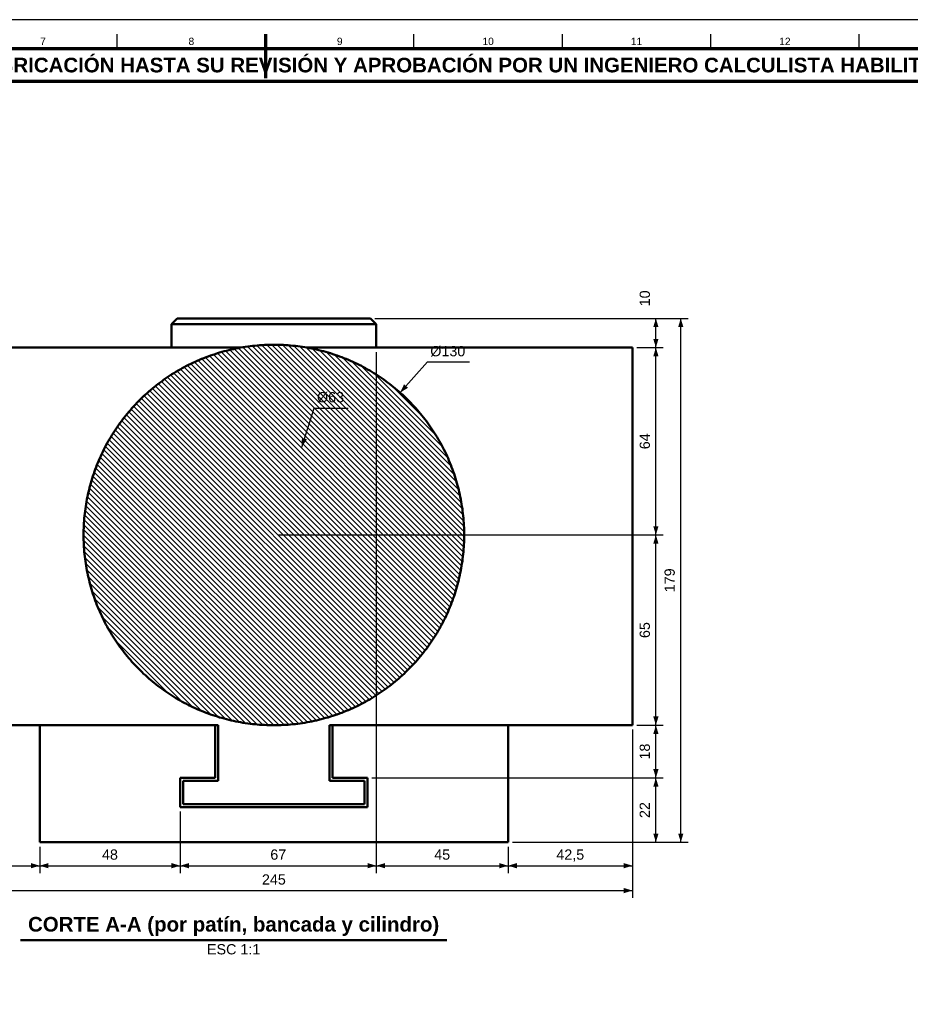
# Model space of a CAD drawing. Header units: millimetres. Extents: x 0 to 841, y 0 to 594.
# Tile 5 of 6: x 342 to 646, y 258 to 594. Entities that reach past the tile are written whole.
import ezdxf
from ezdxf.enums import TextEntityAlignment as Align

# ---------------------------------------------------------------- set-up
doc = ezdxf.new("R2010")
doc.units = ezdxf.units.MM
for name, color, linetype, lineweight in [('ACH', 7, 'CONTINUOUS', 13), ('COTA', 7, 'CONTINUOUS', 25), ('FINA', 7, 'CONTINUOUS', 25), ('MARCO', 7, 'CONTINUOUS', 70), ('TXT', 7, 'CONTINUOUS', 25), ('VIS', 7, 'CONTINUOUS', 50)]:
    doc.layers.add(name, color=color, linetype=linetype, lineweight=lineweight)
doc.styles.add('STD', font='LiberationSans-Regular.ttf')
doc.styles.add('STDB', font='LiberationSans-Bold.ttf')

msp = doc.modelspace()

# ---------------------------------------------------------------- hatches: boundary and pattern name
at = {"layer": 'ACH'}
h = msp.add_hatch(dxfattribs=at)
h.set_pattern_fill('ANSI31', scale=0.4, angle=90)
h.paths.add_polyline_path([(493.33, 416.94), (493.31, 415.92), (493.27, 414.9), (493.21, 413.88), (493.14, 412.86), (493.05, 411.84), (492.95, 410.82), (492.83, 409.81), (492.69, 408.8), (492.54, 407.79), (492.37, 406.78), (492.19, 405.78), (491.99, 404.78), (491.78, 403.78), (491.55, 402.78), (491.3, 401.79), (491.04, 400.81), (490.76, 399.82), (490.47, 398.85), (490.16, 397.87), (489.84, 396.9), (489.5, 395.94), (489.15, 394.98), (488.78, 394.03), (488.39, 393.08), (488, 392.14), (487.58, 391.21), (487.16, 390.28), (486.71, 389.36), (486.26, 388.45), (485.79, 387.54), (485.3, 386.64), (484.8, 385.75), (484.29, 384.87), (483.76, 384), (483.22, 383.13), (482.67, 382.27), (482.1, 381.42), (481.52, 380.58), (480.93, 379.75), (480.32, 378.93), (479.7, 378.12), (479.07, 377.32), (478.43, 376.53), (477.77, 375.74), (477.1, 374.97), (476.42, 374.21), (475.73, 373.46), (475.02, 372.72), (474.3, 372), (473.58, 371.28), (472.84, 370.57), (472.09, 369.88), (471.33, 369.2), (470.56, 368.53), (469.78, 367.87), (468.98, 367.23), (468.18, 366.6), (467.37, 365.98), (466.55, 365.37), (465.72, 364.78), (464.88, 364.2), (464.03, 363.63), (463.17, 363.08), (462.3, 362.54), (461.43, 362.01), (460.55, 361.5), (459.66, 361), (458.76, 360.51), (457.85, 360.04), (456.94, 359.59), (456.02, 359.14), (455.09, 358.72), (454.16, 358.3), (453.22, 357.91), (452.27, 357.52), (451.32, 357.15), (450.36, 356.8), (449.4, 356.46), (448.43, 356.14), (447.46, 355.83), (446.48, 355.54), (445.49, 355.26), (444.51, 355), (443.52, 354.75), (442.52, 354.52), (441.52, 354.31), (440.52, 354.11), (439.52, 353.93), (438.51, 353.76), (437.5, 353.61), (436.49, 353.47), (435.48, 353.35), (434.46, 353.25), (433.44, 353.16), (432.42, 353.09), (431.4, 353.03), (430.38, 352.99), (429.36, 352.97), (428.34, 352.96), (427.32, 352.97), (426.3, 352.99), (425.28, 353.03), (424.26, 353.09), (423.24, 353.16), (422.23, 353.25), (421.21, 353.35), (420.2, 353.47), (419.18, 353.61), (418.17, 353.76), (417.17, 353.93), (416.16, 354.11), (415.16, 354.31), (414.16, 354.52), (413.17, 354.75), (412.18, 355), (411.19, 355.26), (410.21, 355.54), (409.23, 355.83), (408.26, 356.14), (407.29, 356.46), (406.32, 356.8), (405.37, 357.15), (404.41, 357.52), (403.47, 357.91), (402.53, 358.3), (401.59, 358.72), (400.67, 359.14), (399.75, 359.59), (398.83, 360.04), (397.93, 360.51), (397.03, 361), (396.14, 361.5), (395.25, 362.01), (394.38, 362.54), (393.51, 363.08), (392.66, 363.63), (391.81, 364.2), (390.97, 364.78), (390.14, 365.37), (389.32, 365.98), (388.5, 366.6), (387.7, 367.23), (386.91, 367.87), (386.13, 368.53), (385.36, 369.2), (384.6, 369.88), (383.85, 370.57), (383.11, 371.28), (382.38, 372), (381.66, 372.72), (380.96, 373.46), (380.27, 374.21), (379.59, 374.97), (378.92, 375.74), (378.26, 376.53), (377.61, 377.32), (376.98, 378.12), (376.36, 378.93), (375.76, 379.75), (375.16, 380.58), (374.58, 381.42), (374.02, 382.27), (373.46, 383.13), (372.92, 384), (372.39, 384.87), (371.88, 385.75), (371.38, 386.64), (370.9, 387.54), (370.43, 388.45), (369.97, 389.36), (369.53, 390.28), (369.1, 391.21), (368.69, 392.14), (368.29, 393.08), (367.91, 394.03), (367.54, 394.98), (367.19, 395.94), (366.85, 396.9), (366.52, 397.87), (366.22, 398.85), (365.92, 399.82), (365.65, 400.81), (365.38, 401.79), (365.14, 402.78), (364.91, 403.78), (364.69, 404.78), (364.49, 405.78), (364.31, 406.78), (364.14, 407.79), (363.99, 408.8), (363.86, 409.81), (363.74, 410.82), (363.63, 411.84), (363.54, 412.86), (363.47, 413.88), (363.41, 414.9), (363.37, 415.92), (363.35, 416.94), (363.34, 417.96), (363.35, 418.98), (363.37, 420), (363.41, 421.02), (363.47, 422.04), (363.54, 423.06), (363.63, 424.07), (363.74, 425.09), (363.86, 426.1), (363.99, 427.12), (364.14, 428.13), (364.31, 429.13), (364.49, 430.14), (364.69, 431.14), (364.91, 432.14), (365.14, 433.13), (365.38, 434.12), (365.65, 435.11), (365.92, 436.09), (366.22, 437.07), (366.52, 438.04), (366.85, 439.01), (367.19, 439.98), (367.54, 440.93), (367.91, 441.89), (368.29, 442.83), (368.69, 443.77), (369.1, 444.71), (369.53, 445.63), (369.97, 446.55), (370.43, 447.47), (370.9, 448.37), (371.38, 449.27), (371.88, 450.16), (372.39, 451.05), (372.92, 451.92), (373.46, 452.79), (374.02, 453.64), (374.58, 454.49), (375.16, 455.33), (375.76, 456.16), (376.36, 456.98), (376.98, 457.8), (377.61, 458.6), (378.26, 459.39), (378.92, 460.17), (379.59, 460.94), (380.27, 461.7), (380.96, 462.45), (381.66, 463.19), (382.38, 463.92), (383.11, 464.64), (383.85, 465.34), (384.6, 466.03), (385.36, 466.71), (386.13, 467.38), (386.91, 468.04), (387.7, 468.69), (388.5, 469.32), (389.32, 469.94), (390.14, 470.54), (390.97, 471.14), (391.81, 471.72), (392.66, 472.29), (393.51, 472.84), (394.38, 473.38), (395.25, 473.91), (396.14, 474.42), (397.03, 474.92), (397.93, 475.4), (398.83, 475.87), (399.75, 476.33), (400.67, 476.77), (401.59, 477.2), (402.53, 477.61), (403.47, 478.01), (404.41, 478.39), (405.37, 478.76), (406.32, 479.11), (407.29, 479.45), (408.26, 479.78), (409.23, 480.08), (410.21, 480.38), (411.19, 480.65), (412.18, 480.92), (413.17, 481.16), (414.16, 481.39), (415.16, 481.61), (416.16, 481.81), (417.17, 481.99), (418.17, 482.16), (419.18, 482.31), (420.2, 482.45), (421.21, 482.57), (422.23, 482.67), (423.24, 482.76), (424.26, 482.83), (425.28, 482.89), (426.3, 482.93), (427.32, 482.95), (428.34, 482.96), (429.36, 482.95), (430.38, 482.93), (431.4, 482.89), (432.42, 482.83), (433.44, 482.76), (434.46, 482.67), (435.48, 482.57), (436.49, 482.45), (437.5, 482.31), (438.51, 482.16), (439.52, 481.99), (440.52, 481.81), (441.52, 481.61), (442.52, 481.39), (443.52, 481.16), (444.51, 480.92), (445.49, 480.65), (446.48, 480.38), (447.46, 480.08), (448.43, 479.78), (449.4, 479.45), (450.36, 479.11), (451.32, 478.76), (452.27, 478.39), (453.22, 478.01), (454.16, 477.61), (455.09, 477.2), (456.02, 476.77), (456.94, 476.33), (457.85, 475.87), (458.76, 475.4), (459.66, 474.92), (460.55, 474.42), (461.43, 473.91), (462.3, 473.38), (463.17, 472.84), (464.03, 472.29), (464.88, 471.72), (465.72, 471.14), (466.55, 470.54), (467.37, 469.94), (468.18, 469.32), (468.98, 468.69), (469.78, 468.04), (470.56, 467.38), (471.33, 466.71), (472.09, 466.03), (472.84, 465.34), (473.58, 464.64), (474.3, 463.92), (475.02, 463.19), (475.73, 462.45), (476.42, 461.7), (477.1, 460.94), (477.77, 460.17), (478.43, 459.39), (479.07, 458.6), (479.7, 457.8), (480.32, 456.98), (480.93, 456.16), (481.52, 455.33), (482.1, 454.49), (482.67, 453.64), (483.22, 452.79), (483.76, 451.92), (484.29, 451.05), (484.8, 450.16), (485.3, 449.27), (485.79, 448.37), (486.26, 447.47), (486.71, 446.55), (487.16, 445.63), (487.58, 444.71), (488, 443.77), (488.39, 442.83), (488.78, 441.89), (489.15, 440.93), (489.5, 439.98), (489.84, 439.01), (490.16, 438.04), (490.47, 437.07), (490.76, 436.09), (491.04, 435.11), (491.3, 434.12), (491.55, 433.13), (491.78, 432.14), (491.99, 431.14), (492.19, 430.14), (492.37, 429.13), (492.54, 428.13), (492.69, 427.12), (492.83, 426.1), (492.95, 425.09), (493.05, 424.07), (493.14, 423.06), (493.21, 422.04), (493.27, 421.02), (493.31, 420), (493.33, 418.98), (493.34, 417.96), (493.34, 417.96)])

# ---------------------------------------------------------------- linework, layer by layer
at = {"layer": 'COTA'}
for p, q in [((462.84, 491.96), (561.34, 491.96)), ((462.84, 491.96), (569.84, 491.96)), ((558.84, 481.96), (558.84, 491.96)), ((567.34, 312.96), (567.34, 491.96)), ((552.34, 481.96), (561.34, 481.96)), ((552.34, 481.96), (561.34, 481.96)), ((558.84, 417.96), (558.84, 481.96)), ((463.34, 480.46), (463.34, 302.46)), ((463.34, 480.46), (463.34, 302.46)), ((471.48, 466.58), (480.77, 477.06)), ((480.77, 477.06), (495.21, 477.06)), ((437.85, 447.99), (442.08, 461.33)), ((442.08, 461.33), (453.7, 461.33)), ((429.84, 417.96), (561.34, 417.96)), ((429.84, 417.96), (561.34, 417.96)), ((558.84, 352.96), (558.84, 417.96)), ((550.84, 351.46), (550.84, 302.46)), ((550.84, 351.46), (550.84, 293.96)), ((552.34, 352.96), (561.34, 352.96)), ((552.34, 352.96), (561.34, 352.96)), ((558.84, 334.96), (558.84, 352.96)), ((461.84, 334.96), (561.34, 334.96)), ((461.84, 334.96), (561.34, 334.96)), ((558.84, 312.96), (558.84, 334.96)), ((396.34, 323.46), (396.34, 302.46)), ((396.34, 323.46), (396.34, 302.46)), ((509.84, 312.96), (561.34, 312.96)), ((509.84, 312.96), (569.84, 312.96)), ((348.34, 311.46), (348.34, 302.46)), ((348.34, 311.46), (348.34, 302.46)), ((508.34, 311.46), (508.34, 302.46)), ((508.34, 311.46), (508.34, 302.46)), ((305.84, 304.96), (348.34, 304.96)), ((348.34, 304.96), (396.34, 304.96)), ((396.34, 304.96), (463.34, 304.96)), ((463.34, 304.96), (508.34, 304.96)), ((508.34, 304.96), (550.84, 304.96)), ((305.84, 296.46), (550.84, 296.46))]:
    msp.add_line(p, q, dxfattribs=at)
for points in [[(558.84, 491.96), (557.94, 488.96), (559.74, 488.96)], [(567.34, 491.96), (566.44, 488.96), (568.24, 488.96)], [(558.84, 481.96), (559.74, 484.96), (557.94, 484.96)], [(558.84, 481.96), (557.94, 478.96), (559.74, 478.96)], [(471.48, 466.58), (474.14, 468.23), (472.8, 469.42)], [(437.85, 447.99), (439.62, 450.58), (437.9, 451.12)], [(558.84, 417.96), (559.74, 420.96), (557.94, 420.96)], [(558.84, 417.96), (557.94, 414.96), (559.74, 414.96)], [(558.84, 352.96), (559.74, 355.96), (557.94, 355.96)], [(558.84, 352.96), (557.94, 349.96), (559.74, 349.96)], [(558.84, 334.96), (559.74, 337.96), (557.94, 337.96)], [(558.84, 334.96), (557.94, 331.96), (559.74, 331.96)], [(558.84, 312.96), (559.74, 315.96), (557.94, 315.96)], [(567.34, 312.96), (568.24, 315.96), (566.44, 315.96)], [(348.34, 304.96), (345.34, 305.86), (345.34, 304.06)], [(348.34, 304.96), (351.34, 304.06), (351.34, 305.86)], [(396.34, 304.96), (393.34, 305.86), (393.34, 304.06)], [(396.34, 304.96), (399.34, 304.06), (399.34, 305.86)], [(463.34, 304.96), (460.34, 305.86), (460.34, 304.06)], [(463.34, 304.96), (466.34, 304.06), (466.34, 305.86)], [(508.34, 304.96), (505.34, 305.86), (505.34, 304.06)], [(508.34, 304.96), (511.34, 304.06), (511.34, 305.86)], [(550.84, 304.96), (547.84, 305.86), (547.84, 304.06)], [(550.84, 296.46), (547.84, 297.36), (547.84, 295.56)]]:
    msp.add_solid(points, dxfattribs=at)
at = {"layer": 'FINA'}
for p, q in [((374.81, 584), (374.81, 589)), ((425.5, 584), (425.5, 589)), ((476.19, 584), (476.19, 589)), ((526.88, 584), (526.88, 589)), ((577.56, 584), (577.56, 589)), ((628.25, 584), (628.25, 589))]:
    msp.add_line(p, q, dxfattribs=at)
msp.add_lwpolyline([(0, 0), (841, 0), (841, 594), (0, 594)], close=True, dxfattribs=at)
at = {"layer": 'MARCO'}
msp.add_line((425.5, 589), (425.5, 574), dxfattribs=at)
for points in [[(20, 10), (831, 10), (831, 584), (20, 584)], [(20, 573), (831, 573), (831, 584), (20, 584)]]:
    msp.add_lwpolyline(points, close=True, dxfattribs=at)
at = {"layer": 'VIS'}
msp.add_line((341.78, 279.56), (487.41, 279.56), dxfattribs=at)
for points in [[(395.34, 491.96), (393.34, 489.96)], [(395.34, 491.96), (395.94, 491.96), (396.54, 491.96), (397.14, 491.96), (397.74, 491.96), (398.34, 491.96), (398.94, 491.96), (399.54, 491.96), (400.14, 491.96), (400.74, 491.96), (401.34, 491.96), (401.94, 491.96), (402.54, 491.96), (403.14, 491.96), (403.74, 491.96), (404.34, 491.96), (404.94, 491.96), (405.54, 491.96), (406.14, 491.96), (406.74, 491.96), (407.34, 491.96), (407.94, 491.96), (408.54, 491.96), (409.14, 491.96), (409.74, 491.96), (410.34, 491.96), (410.94, 491.96), (411.54, 491.96), (412.14, 491.96), (412.74, 491.96), (413.34, 491.96), (413.94, 491.96), (414.54, 491.96), (415.14, 491.96), (415.74, 491.96), (416.34, 491.96), (416.94, 491.96), (417.54, 491.96), (418.14, 491.96), (418.74, 491.96), (419.34, 491.96), (419.94, 491.96), (420.54, 491.96), (421.14, 491.96), (421.74, 491.96), (422.34, 491.96), (422.94, 491.96), (423.54, 491.96), (424.14, 491.96), (424.74, 491.96), (425.34, 491.96), (425.94, 491.96), (426.54, 491.96), (427.14, 491.96), (427.74, 491.96), (428.34, 491.96), (428.94, 491.96), (429.54, 491.96), (430.14, 491.96), (430.74, 491.96), (431.34, 491.96), (431.94, 491.96), (432.54, 491.96), (433.14, 491.96), (433.74, 491.96), (434.34, 491.96), (434.94, 491.96), (435.54, 491.96), (436.14, 491.96), (436.74, 491.96), (437.34, 491.96), (437.94, 491.96), (438.54, 491.96), (439.14, 491.96), (439.74, 491.96), (440.34, 491.96), (440.94, 491.96), (441.54, 491.96), (442.14, 491.96), (442.74, 491.96), (443.34, 491.96), (443.94, 491.96), (444.54, 491.96), (445.14, 491.96), (445.74, 491.96), (446.34, 491.96), (446.94, 491.96), (447.54, 491.96), (448.14, 491.96), (448.74, 491.96), (449.34, 491.96), (449.94, 491.96), (450.54, 491.96), (451.14, 491.96), (451.74, 491.96), (452.34, 491.96), (452.94, 491.96), (453.54, 491.96), (454.14, 491.96), (454.74, 491.96), (455.34, 491.96), (455.94, 491.96), (456.54, 491.96), (457.14, 491.96), (457.74, 491.96), (458.34, 491.96), (458.94, 491.96), (459.54, 491.96), (460.14, 491.96), (460.74, 491.96), (461.34, 491.96)], [(463.34, 489.96), (461.34, 491.96)], [(393.34, 489.96), (393.95, 489.96), (394.55, 489.96), (395.15, 489.96), (395.76, 489.96), (396.36, 489.96), (396.96, 489.96), (397.57, 489.96), (398.17, 489.96), (398.77, 489.96), (399.38, 489.96), (399.98, 489.96), (400.58, 489.96), (401.19, 489.96), (401.79, 489.96), (402.39, 489.96), (403, 489.96), (403.6, 489.96), (404.2, 489.96), (404.81, 489.96), (405.41, 489.96), (406.01, 489.96), (406.62, 489.96), (407.22, 489.96), (407.83, 489.96), (408.43, 489.96), (409.03, 489.96), (409.64, 489.96), (410.24, 489.96), (410.84, 489.96), (411.45, 489.96), (412.05, 489.96), (412.65, 489.96), (413.26, 489.96), (413.86, 489.96), (414.46, 489.96), (415.07, 489.96), (415.67, 489.96), (416.27, 489.96), (416.88, 489.96), (417.48, 489.96), (418.08, 489.96), (418.69, 489.96), (419.29, 489.96), (419.89, 489.96), (420.5, 489.96), (421.1, 489.96), (421.7, 489.96), (422.31, 489.96), (422.91, 489.96), (423.51, 489.96), (424.12, 489.96), (424.72, 489.96), (425.33, 489.96), (425.93, 489.96), (426.53, 489.96), (427.14, 489.96), (427.74, 489.96), (428.34, 489.96), (428.95, 489.96), (429.55, 489.96), (430.15, 489.96), (430.76, 489.96), (431.36, 489.96), (431.96, 489.96), (432.57, 489.96), (433.17, 489.96), (433.77, 489.96), (434.38, 489.96), (434.98, 489.96), (435.58, 489.96), (436.19, 489.96), (436.79, 489.96), (437.39, 489.96), (438, 489.96), (438.6, 489.96), (439.2, 489.96), (439.81, 489.96), (440.41, 489.96), (441.01, 489.96), (441.62, 489.96), (442.22, 489.96), (442.83, 489.96), (443.43, 489.96), (444.03, 489.96), (444.64, 489.96), (445.24, 489.96), (445.84, 489.96), (446.45, 489.96), (447.05, 489.96), (447.65, 489.96), (448.26, 489.96), (448.86, 489.96), (449.46, 489.96), (450.07, 489.96), (450.67, 489.96), (451.27, 489.96), (451.88, 489.96), (452.48, 489.96), (453.08, 489.96), (453.69, 489.96), (454.29, 489.96), (454.89, 489.96), (455.5, 489.96), (456.1, 489.96), (456.7, 489.96), (457.31, 489.96), (457.91, 489.96), (458.51, 489.96), (459.12, 489.96), (459.72, 489.96), (460.33, 489.96), (460.93, 489.96), (461.53, 489.96), (462.14, 489.96), (462.74, 489.96), (463.34, 489.96)], [(393.34, 489.96), (393.34, 481.96)], [(463.34, 481.96), (463.34, 489.96)], [(305.84, 481.96), (416.98, 481.96)], [(493.34, 417.96), (493.34, 417.14), (493.32, 416.32), (493.3, 415.51), (493.26, 414.69), (493.21, 413.88), (493.16, 413.06), (493.09, 412.25), (493.01, 411.43), (492.93, 410.62), (492.83, 409.81), (492.72, 409), (492.6, 408.19), (492.48, 407.39), (492.34, 406.58), (492.19, 405.78), (492.03, 404.98), (491.86, 404.18), (491.69, 403.38), (491.5, 402.59), (491.3, 401.79), (491.09, 401), (490.87, 400.22), (490.65, 399.43), (490.41, 398.65), (490.16, 397.87), (489.9, 397.1), (489.64, 396.32), (489.36, 395.56), (489.07, 394.79), (488.78, 394.03), (488.47, 393.27), (488.16, 392.52), (487.83, 391.77), (487.5, 391.02), (487.16, 390.28), (486.8, 389.55), (486.44, 388.81), (486.07, 388.08), (485.69, 387.36), (485.3, 386.64), (484.9, 385.93), (484.5, 385.22), (484.08, 384.52), (483.66, 383.82), (483.22, 383.13), (482.78, 382.44), (482.33, 381.76), (481.87, 381.09), (481.4, 380.42), (480.93, 379.75), (480.44, 379.09), (479.95, 378.44), (479.45, 377.8), (478.94, 377.16), (478.43, 376.53), (477.9, 375.9), (477.37, 375.28), (476.83, 374.67), (476.28, 374.06), (475.73, 373.46), (475.16, 372.87), (474.59, 372.29), (474.01, 371.71), (473.43, 371.14), (472.84, 370.57), (472.24, 370.02), (471.63, 369.47), (471.02, 368.93), (470.4, 368.4), (469.78, 367.87), (469.14, 367.36), (468.5, 366.85), (467.86, 366.35), (467.21, 365.86), (466.55, 365.37), (465.88, 364.9), (465.22, 364.43), (464.54, 363.97), (463.86, 363.52), (463.17, 363.08), (462.48, 362.64), (461.78, 362.22), (461.08, 361.8), (460.37, 361.4), (459.66, 361), (458.94, 360.61), (458.22, 360.23), (457.49, 359.86), (456.76, 359.5), (456.02, 359.14), (455.28, 358.8), (454.53, 358.47), (453.78, 358.14), (453.03, 357.83), (452.27, 357.52), (451.51, 357.23), (450.74, 356.94), (449.98, 356.66), (449.2, 356.4), (448.43, 356.14), (447.65, 355.89), (446.87, 355.65), (446.08, 355.43), (445.3, 355.21), (444.51, 355), (443.71, 354.8), (442.92, 354.61), (442.12, 354.44), (441.32, 354.27), (440.52, 354.11), (439.72, 353.96), (438.91, 353.82), (438.11, 353.7), (437.3, 353.58), (436.49, 353.47), (435.68, 353.37), (434.87, 353.29), (434.05, 353.21), (433.24, 353.14), (432.42, 353.09), (431.61, 353.04), (430.79, 353), (429.98, 352.98), (429.16, 352.96), (428.34, 352.96), (427.53, 352.96), (426.71, 352.98), (425.89, 353), (425.08, 353.04), (424.26, 353.09), (423.45, 353.14), (422.63, 353.21), (421.82, 353.29), (421.01, 353.37), (420.2, 353.47), (419.39, 353.58), (418.58, 353.7), (417.77, 353.82), (416.97, 353.96), (416.16, 354.11), (415.36, 354.27), (414.56, 354.44), (413.76, 354.61), (412.97, 354.8), (412.18, 355), (411.39, 355.21), (410.6, 355.43), (409.82, 355.65), (409.03, 355.89), (408.26, 356.14), (407.48, 356.4), (406.71, 356.66), (405.94, 356.94), (405.18, 357.23), (404.41, 357.52), (403.66, 357.83), (402.9, 358.14), (402.15, 358.47), (401.41, 358.8), (400.67, 359.14), (399.93, 359.5), (399.2, 359.86), (398.47, 360.23), (397.75, 360.61), (397.03, 361), (396.32, 361.4), (395.61, 361.8), (394.9, 362.22), (394.21, 362.64), (393.51, 363.08), (392.83, 363.52), (392.15, 363.97), (391.47, 364.43), (390.8, 364.9), (390.14, 365.37), (389.48, 365.86), (388.83, 366.35), (388.18, 366.85), (387.54, 367.36), (386.91, 367.87), (386.28, 368.4), (385.66, 368.93), (385.05, 369.47), (384.45, 370.02), (383.85, 370.57), (383.26, 371.14), (382.67, 371.71), (382.09, 372.29), (381.52, 372.87), (380.96, 373.46), (380.4, 374.06), (379.86, 374.67), (379.32, 375.28), (378.78, 375.9), (378.26, 376.53), (377.74, 377.16), (377.23, 377.8), (376.73, 378.44), (376.24, 379.09), (375.76, 379.75), (375.28, 380.42), (374.81, 381.09), (374.35, 381.76), (373.9, 382.44), (373.46, 383.13), (373.03, 383.82), (372.6, 384.52), (372.19, 385.22), (371.78, 385.93), (371.38, 386.64), (370.99, 387.36), (370.61, 388.08), (370.24, 388.81), (369.88, 389.55), (369.53, 390.28), (369.19, 391.02), (368.85, 391.77), (368.53, 392.52), (368.21, 393.27), (367.91, 394.03), (367.61, 394.79), (367.32, 395.56), (367.05, 396.32), (366.78, 397.1), (366.52, 397.87), (366.28, 398.65), (366.04, 399.43), (365.81, 400.22), (365.59, 401), (365.38, 401.79), (365.19, 402.59), (365, 403.38), (364.82, 404.18), (364.65, 404.98), (364.49, 405.78), (364.35, 406.58), (364.21, 407.39), (364.08, 408.19), (363.96, 409), (363.86, 409.81), (363.76, 410.62), (363.67, 411.43), (363.59, 412.25), (363.53, 413.06), (363.47, 413.88), (363.42, 414.69), (363.39, 415.51), (363.36, 416.32), (363.35, 417.14), (363.34, 417.96), (363.35, 418.77), (363.36, 419.59), (363.39, 420.41), (363.42, 421.22), (363.47, 422.04), (363.53, 422.85), (363.59, 423.67), (363.67, 424.48), (363.76, 425.29), (363.86, 426.1), (363.96, 426.91), (364.08, 427.72), (364.21, 428.53), (364.35, 429.33), (364.49, 430.14), (364.65, 430.94), (364.82, 431.74), (365, 432.54), (365.19, 433.33), (365.38, 434.12), (365.59, 434.91), (365.81, 435.7), (366.04, 436.48), (366.28, 437.27), (366.52, 438.04), (366.78, 438.82), (367.05, 439.59), (367.32, 440.36), (367.61, 441.12), (367.91, 441.89), (368.21, 442.64), (368.53, 443.4), (368.85, 444.15), (369.19, 444.89), (369.53, 445.63), (369.88, 446.37), (370.24, 447.1), (370.61, 447.83), (370.99, 448.55), (371.38, 449.27), (371.78, 449.98), (372.19, 450.69), (372.6, 451.4), (373.03, 452.09), (373.46, 452.79), (373.9, 453.47), (374.35, 454.15), (374.81, 454.83), (375.28, 455.5), (375.76, 456.16), (376.24, 456.82), (376.73, 457.47), (377.23, 458.12), (377.74, 458.76), (378.26, 459.39), (378.78, 460.02), (379.32, 460.64), (379.86, 461.25), (380.4, 461.85), (380.96, 462.45), (381.52, 463.05), (382.09, 463.63), (382.67, 464.21), (383.26, 464.78), (383.85, 465.34), (384.45, 465.9), (385.05, 466.44), (385.66, 466.98), (386.28, 467.52), (386.91, 468.04), (387.54, 468.56), (388.18, 469.07), (388.83, 469.57), (389.48, 470.06), (390.14, 470.54), (390.8, 471.02), (391.47, 471.49), (392.15, 471.95), (392.83, 472.4), (393.51, 472.84), (394.21, 473.27), (394.9, 473.7), (395.61, 474.11), (396.32, 474.52), (397.03, 474.92), (397.75, 475.31), (398.47, 475.69), (399.2, 476.06), (399.93, 476.42), (400.67, 476.77), (401.41, 477.11), (402.15, 477.45), (402.9, 477.77), (403.66, 478.09), (404.41, 478.39), (405.18, 478.69), (405.94, 478.98), (406.71, 479.25), (407.48, 479.52), (408.26, 479.78), (409.03, 480.02), (409.82, 480.26), (410.6, 480.49), (411.39, 480.71), (412.18, 480.92), (412.97, 481.11), (413.76, 481.3), (414.56, 481.48), (415.36, 481.65), (416.16, 481.81), (416.97, 481.95), (417.77, 482.09), (418.58, 482.22), (419.39, 482.34), (420.2, 482.45), (421.01, 482.54), (421.82, 482.63), (422.63, 482.71), (423.45, 482.77), (424.26, 482.83), (425.08, 482.88), (425.89, 482.91), (426.71, 482.94), (427.53, 482.95), (428.34, 482.96), (429.16, 482.95), (429.98, 482.94), (430.79, 482.91), (431.61, 482.88), (432.42, 482.83), (433.24, 482.77), (434.05, 482.71), (434.87, 482.63), (435.68, 482.54), (436.49, 482.45), (437.3, 482.34), (438.11, 482.22), (438.91, 482.09), (439.72, 481.95), (440.52, 481.81), (441.32, 481.65), (442.12, 481.48), (442.92, 481.3), (443.71, 481.11), (444.51, 480.92), (445.3, 480.71), (446.08, 480.49), (446.87, 480.26), (447.65, 480.02), (448.43, 479.78), (449.2, 479.52), (449.98, 479.25), (450.74, 478.98), (451.51, 478.69), (452.27, 478.39), (453.03, 478.09), (453.78, 477.77), (454.53, 477.45), (455.28, 477.11), (456.02, 476.77), (456.76, 476.42), (457.49, 476.06), (458.22, 475.69), (458.94, 475.31), (459.66, 474.92), (460.37, 474.52), (461.08, 474.11), (461.78, 473.7), (462.48, 473.27), (463.17, 472.84), (463.86, 472.4), (464.54, 471.95), (465.22, 471.49), (465.88, 471.02), (466.55, 470.54), (467.21, 470.06), (467.86, 469.57), (468.5, 469.07), (469.14, 468.56), (469.78, 468.04), (470.4, 467.52), (471.02, 466.98), (471.63, 466.44), (472.24, 465.9), (472.84, 465.34), (473.43, 464.78), (474.01, 464.21), (474.59, 463.63), (475.16, 463.05), (475.73, 462.45), (476.28, 461.85), (476.83, 461.25), (477.37, 460.64), (477.9, 460.02), (478.43, 459.39), (478.94, 458.76), (479.45, 458.12), (479.95, 457.47), (480.44, 456.82), (480.93, 456.16), (481.4, 455.5), (481.87, 454.83), (482.33, 454.15), (482.78, 453.47), (483.22, 452.79), (483.66, 452.09), (484.08, 451.4), (484.5, 450.69), (484.9, 449.98), (485.3, 449.27), (485.69, 448.55), (486.07, 447.83), (486.44, 447.1), (486.8, 446.37), (487.16, 445.63), (487.5, 444.89), (487.83, 444.15), (488.16, 443.4), (488.47, 442.64), (488.78, 441.89), (489.07, 441.12), (489.36, 440.36), (489.64, 439.59), (489.9, 438.82), (490.16, 438.04), (490.41, 437.27), (490.65, 436.48), (490.87, 435.7), (491.09, 434.91), (491.3, 434.12), (491.5, 433.33), (491.69, 432.54), (491.86, 431.74), (492.03, 430.94), (492.19, 430.14), (492.34, 429.33), (492.48, 428.53), (492.6, 427.72), (492.72, 426.91), (492.83, 426.1), (492.93, 425.29), (493.01, 424.48), (493.09, 423.67), (493.16, 422.85), (493.21, 422.04), (493.26, 421.22), (493.3, 420.41), (493.32, 419.59), (493.34, 418.77), (493.34, 417.96)], [(439.7, 481.96), (550.84, 481.96)], [(550.84, 352.96), (550.84, 481.96)], [(305.84, 352.96), (348.34, 352.96)], [(348.34, 312.96), (348.34, 352.96)], [(348.34, 352.96), (408.34, 352.96)], [(408.34, 352.96), (408.34, 334.96)], [(408.34, 352.96), (409.34, 352.96)], [(409.34, 333.96), (409.34, 352.96)], [(447.34, 333.96), (447.34, 352.96)], [(447.34, 352.96), (448.34, 352.96)], [(448.34, 352.96), (508.34, 352.96)], [(448.34, 352.96), (448.34, 334.96)], [(508.34, 312.96), (508.34, 352.96)], [(508.34, 352.96), (550.84, 352.96)], [(396.34, 334.96), (396.34, 324.96)], [(396.34, 334.96), (408.34, 334.96)], [(397.34, 325.96), (397.34, 333.96)], [(397.34, 333.96), (409.34, 333.96)], [(447.34, 333.96), (459.34, 333.96)], [(448.34, 334.96), (460.34, 334.96)], [(459.34, 325.96), (459.34, 333.96)], [(460.34, 334.96), (460.34, 324.96)], [(396.34, 324.96), (460.34, 324.96)], [(397.34, 325.96), (459.34, 325.96)], [(348.34, 312.96), (508.34, 312.96)]]:
    msp.add_lwpolyline(points, dxfattribs=at)

# ---------------------------------------------------------------- texts
at = {"layer": 'TXT'}
for s, height, style, p in [('7', 2.5, 'STD', (349.47, 586.6)), ('8', 2.5, 'STD', (400.16, 586.6)), ('9', 2.5, 'STD', (450.84, 586.6)), ('10', 2.5, 'STD', (501.53, 586.6)), ('11', 2.5, 'STD', (552.22, 586.6)), ('12', 2.5, 'STD', (602.91, 586.6)), ('ESTOS PLANOS NO SON VÁLIDOS PARA FABRICACIÓN HASTA SU REVISIÓN Y APROBACIÓN POR UN INGENIERO CALCULISTA HABILITADO.', 5, 'STDB', (425.5, 578.5))]:
    msp.add_text(s, height=height, dxfattribs=dict(at, style=style)).set_placement(p, align=Align.MIDDLE_CENTER)
at = {"layer": 'TXT', "style": 'STD'}
for s, p in [('10', (557.84, 498.79)), ('64', (557.84, 449.96)), ('179', (566.34, 402.46)), ('65', (557.84, 385.46)), ('18', (557.84, 343.96)), ('22', (557.84, 323.96))]:
    msp.add_text(s, height=3.5, rotation=90, dxfattribs=at).set_placement(p, align=Align.BOTTOM_CENTER)
for s, p in [('Ø130', (481.77, 477.96)), ('Ø63', (443.08, 462.23))]:
    msp.add_text(s, height=3.5, dxfattribs=at).set_placement(p, align=Align.BOTTOM_LEFT)
at = {"layer": 'TXT'}
for s, height, style, p in [('48', 3.5, 'STD', (372.34, 305.96)), ('67', 3.5, 'STD', (429.84, 305.96)), ('45', 3.5, 'STD', (485.84, 305.96)), ('42,5', 3.5, 'STD', (529.59, 305.96)), ('245', 3.5, 'STD', (428.34, 297.46)), ('CORTE A-A (por patín, bancada y cilindro)', 5, 'STDB', (414.59, 280.96))]:
    msp.add_text(s, height=height, dxfattribs=dict(at, style=style)).set_placement(p, align=Align.BOTTOM_CENTER)
at = {"layer": 'TXT', "style": 'STD'}
msp.add_text('ESC 1:1', height=3.5, dxfattribs=at).set_placement((414.59, 278.16), align=Align.TOP_CENTER)

doc.saveas('drawing.dxf')
